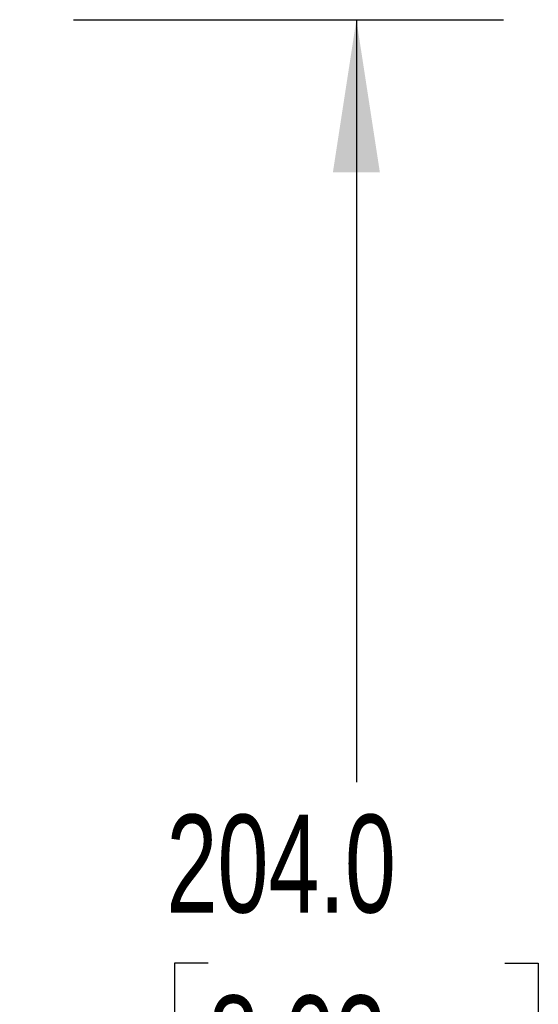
# Model space of a CAD drawing. Header units: millimetres. Extents: x 0 to 1397, y 0 to 1080.
# Tile 12 of 28: x 504 to 560, y 757 to 863. Entities that reach past the tile are written whole.
import ezdxf

# ---------------------------------------------------------------- set-up
doc = ezdxf.new("R2010")
doc.units = ezdxf.units.MM
doc.header["$LTSCALE"] = 5
doc.layers.add('DIMENSIONS', color=140, linetype='Continuous', lineweight=25)
doc.styles.add('SLDTEXTSTYLE0', font='TXT', dxfattribs={"width": 0.7})
doc.dimstyles.new('SLDDIMSTYLE1', dxfattribs={"dimtxt": 10.790039, "dimasz": 16.51, "dimexe": 0, "dimexo": 0.0625, "dimgap": 2.69751, "dimtad": 0, "dimtih": 1, "dimtoh": 1, "dimrnd": 1e-09, "dimzin": 4, "dimdsep": 46, "dimtxsty": 'SLDTEXTSTYLE0', "dimsah": 1, "dimcen": 0.09, "dimadec": 0, "dimazin": 1, "dimtfac": 1, "dimtofl": 0, "dimtmove": 0, "dimatfit": 3, "dimfxl": 0, "dimfrac": 2, "dimtolj": 1, "dimtzin": 12, "dimarcsym": 0})

# ---------------------------------------------------------------- blocks, each defined once
blk = doc.blocks.new('_D_9')
at = {"layer": 'DIMENSIONS'}
for p, q in [((509.95, 863.06), (556.38, 863.06)), ((540.5, 863.06), (540.5, 780.63)), ((524.47, 761.06), (520.85, 761.06)), ((520.85, 761.06), (520.85, 743.91)), ((556.53, 761.06), (560.16, 761.06)), ((560.16, 761.06), (560.16, 743.91)), ((520.85, 743.91), (524.47, 743.91)), ((560.16, 743.91), (556.53, 743.91)), ((540.5, 659.06), (540.5, 741.5)), ((502.05, 659.06), (556.38, 659.06))]:
    blk.add_line(p, q, dxfattribs=at)
for points in [[(540.5, 863.06), (537.96, 846.55), (543.04, 846.55)], [(540.5, 659.06), (543.04, 675.57), (537.96, 675.57)]]:
    blk.add_solid(points, dxfattribs=at)
at = {"layer": 'DIMENSIONS', "char_height": 10.583, "attachment_point": 1, "style": 'SLDTEXTSTYLE0'}
for s, insert in [('204.0', (519.98, 777.12)), ('8.03', (524.47, 757.56))]:
    blk.add_mtext(s, dxfattribs=dict(at, insert=insert))

msp = doc.modelspace()

# ---------------------------------------------------------------- dimensions: what is measured, and where the dimension line sits
at = {"layer": 'DIMENSIONS'}
dim = msp.add_linear_dim(base=(540.503, 863.063), p1=(495.7, 659.062), p2=(503.6, 863.063), angle=90, dimstyle='SLDDIMSTYLE1', dxfattribs=at)
dim.commit()
dim.dimension.update_dxf_attribs({"geometry": '_D_9', "text_midpoint": (540.503, 761.062), "dimtype": 160})

doc.saveas('drawing.dxf')
